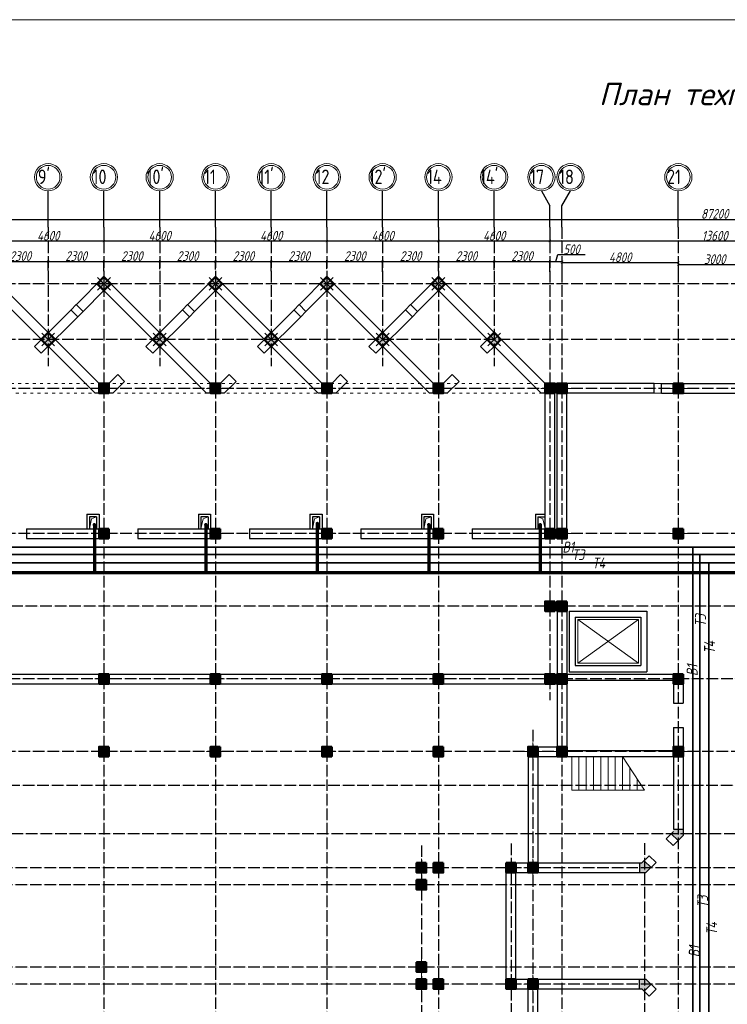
# Model space of a CAD drawing. Extents: x -4445 to 1909585, y 1860 to 289234.
# Tile 19 of 110: x 210365 to 239560, y 227954 to 268614. Entities that reach past the tile are written whole.
import ezdxf

# ---------------------------------------------------------------- set-up
doc = ezdxf.new("R2010")
doc.units = 0
doc.header["$LTSCALE"] = 0.5
doc.header["$MEASUREMENT"] = 0
doc.header["$PDMODE"] = 34
doc.header["$PDSIZE"] = 3
doc.linetypes.add('ACAD_ISO03W100', pattern=[30, 12, -18])
doc.linetypes.add('ACAD_ISO04W100', pattern=[30, 24, -3, 0, -3])
doc.layers.get('0').update_dxf_attribs({"linetype": 'CONTINUOUS', "lineweight": 18})
doc.layers.get('DEFPOINTS').update_dxf_attribs({"color": 2, "linetype": 'CONTINUOUS', "lineweight": 13})
doc.layers.add('kolonn', color=7, linetype='CONTINUOUS')
doc.layers.add('os', color=3, linetype='CONTINUOUS')
for name, color, linetype, lineweight in [('В1', 5, 'CONTINUOUS', 35), ('ВК', 7, 'CONTINUOUS', 25), ('К1', 24, 'бытовая канализация', 70), ('Т3', 1, 'CONTINUOUS', 35), ('Т4', 6, 'CONTINUOUS', 35)]:
    doc.layers.add(name, color=color, linetype=linetype, lineweight=lineweight)
doc.styles.get("Standard").update_dxf_attribs({"font": 'spds.shx', "oblique": 15})
doc.styles.add('style1', font='isocpeui.ttf', dxfattribs={"height": 80})
doc.linetypes.add('бытовая канализация', pattern='A,5,-0.5,["К1",Standard,S=0.7,R=0,X=0,Y=-0.35],-2', length=7.5)
doc.dimstyles.new('ISO-25', dxfattribs={"dimtxt": 400, "dimasz": 100, "dimexe": 50, "dimexo": 50, "dimgap": 20, "dimtad": 1, "dimdec": 0, "dimtxsty": 'Standard', "dimblk": 'ARCHTICK', "dimcen": 20, "dimclrd": 1, "dimclre": 1, "dimadec": 0, "dimazin": 0, "dimtfac": 1, "dimtdec": 0, "dimtmove": 0, "dimatfit": 3, "dimldrblk": 'ARCHTICK', "dimfxl": 1, "dimarcsym": 0})

# ---------------------------------------------------------------- blocks, each defined once
blk = doc.blocks.new('ghsdd')
at = {"ltscale": 50}
h = blk.add_hatch(color=256, dxfattribs=at)
h.paths.add_polyline_path([(0, 200), (-200, 200), (-200, 0), (0, 0)])
h.paths.add_polyline_path([(200, 0), (200, 200), (0, 200), (0, 0)])
h.paths.add_polyline_path([(0, 0), (-200, 0), (-200, -200), (0, -200)])
h.paths.add_polyline_path([(0, 0), (0, -200), (200, -200), (200, 0)])
at = {"lineweight": 0}
for p, q in [((0, -374), (0, 374)), ((-374, 0), (374, 0))]:
    blk.add_line(p, q, dxfattribs=at)
at = {"lineweight": 50, "ltscale": 50}
blk.add_lwpolyline([(200, 200), (200, -200), (-200, -200), (-200, 200), (200, 200)], dxfattribs=at)
blk = doc.blocks.new('_ArchTick')
at = {"color": 0, "linetype": 'ByBlock', "const_width": 0.15}
blk.add_lwpolyline([(-0.5, -0.5), (0.5, 0.5)], dxfattribs=at)
blk = doc.blocks.new('*D2949')
at = {"color": 1, "lineweight": -2, "transparency": 16777216}
for p, q in [((209240, 258309), (209240, 258684)), ((209240, 258634), (211540, 258634)), ((211540, 258255), (211540, 258684))]:
    blk.add_line(p, q, dxfattribs=at)
at = {"layer": 'DEFPOINTS', "color": 0, "transparency": 16777216}
for p in [(211540, 258634), (209240, 258259), (211540, 258205)]:
    blk.add_point(p, dxfattribs=at)
at = {"color": 1, "lineweight": -2, "transparency": 16777216, "xscale": 100, "yscale": 100, "zscale": 100, "rotation": 180}
blk.add_blockref('_ArchTick', (209240, 258634), dxfattribs=at)
at = {"color": 1, "lineweight": -2, "transparency": 16777216, "xscale": 100, "yscale": 100, "zscale": 100}
blk.add_blockref('_ArchTick', (211540, 258634), dxfattribs=at)
at = {"color": 0, "transparency": 16777216, "insert": (210390, 258854), "char_height": 400, "attachment_point": 5}
blk.add_mtext('2300', dxfattribs=at)
blk = doc.blocks.new('*D2950')
at = {"color": 1, "lineweight": -2, "transparency": 16777216}
for p, q in [((211540, 258255), (211540, 258684)), ((211540, 258634), (213840, 258634)), ((213840, 258224), (213840, 258684))]:
    blk.add_line(p, q, dxfattribs=at)
at = {"layer": 'DEFPOINTS', "color": 0, "transparency": 16777216}
for p in [(213840, 258634), (211540, 258205), (213840, 258174)]:
    blk.add_point(p, dxfattribs=at)
at = {"color": 1, "lineweight": -2, "transparency": 16777216, "xscale": 100, "yscale": 100, "zscale": 100, "rotation": 180}
blk.add_blockref('_ArchTick', (211540, 258634), dxfattribs=at)
at = {"color": 1, "lineweight": -2, "transparency": 16777216, "xscale": 100, "yscale": 100, "zscale": 100}
blk.add_blockref('_ArchTick', (213840, 258634), dxfattribs=at)
at = {"color": 0, "transparency": 16777216, "insert": (212690, 258854), "char_height": 400, "attachment_point": 5}
blk.add_mtext('2300', dxfattribs=at)
blk = doc.blocks.new('*D2951')
at = {"color": 1, "lineweight": -2, "transparency": 16777216}
for p, q in [((213840, 258224), (213840, 258684)), ((213840, 258634), (216140, 258634)), ((216140, 258314), (216140, 258684))]:
    blk.add_line(p, q, dxfattribs=at)
at = {"layer": 'DEFPOINTS', "color": 0, "transparency": 16777216}
for p in [(216140, 258634), (216140, 258264), (213840, 258174)]:
    blk.add_point(p, dxfattribs=at)
at = {"color": 1, "lineweight": -2, "transparency": 16777216, "xscale": 100, "yscale": 100, "zscale": 100, "rotation": 180}
blk.add_blockref('_ArchTick', (213840, 258634), dxfattribs=at)
at = {"color": 1, "lineweight": -2, "transparency": 16777216, "xscale": 100, "yscale": 100, "zscale": 100}
blk.add_blockref('_ArchTick', (216140, 258634), dxfattribs=at)
at = {"color": 0, "transparency": 16777216, "insert": (214990, 258854), "char_height": 400, "attachment_point": 5}
blk.add_mtext('2300', dxfattribs=at)
blk = doc.blocks.new('*D2952')
at = {"color": 1, "lineweight": -2, "transparency": 16777216}
for p, q in [((216140, 258314), (216140, 258684)), ((216140, 258634), (218440, 258634)), ((218440, 258301), (218440, 258684))]:
    blk.add_line(p, q, dxfattribs=at)
at = {"layer": 'DEFPOINTS', "color": 0, "transparency": 16777216}
for p in [(218440, 258634), (216140, 258264), (218440, 258251)]:
    blk.add_point(p, dxfattribs=at)
at = {"color": 1, "lineweight": -2, "transparency": 16777216, "xscale": 100, "yscale": 100, "zscale": 100, "rotation": 180}
blk.add_blockref('_ArchTick', (216140, 258634), dxfattribs=at)
at = {"color": 1, "lineweight": -2, "transparency": 16777216, "xscale": 100, "yscale": 100, "zscale": 100}
blk.add_blockref('_ArchTick', (218440, 258634), dxfattribs=at)
at = {"color": 0, "transparency": 16777216, "insert": (217290, 258854), "char_height": 400, "attachment_point": 5}
blk.add_mtext('2300', dxfattribs=at)
blk = doc.blocks.new('*D2953')
at = {"color": 1, "lineweight": -2, "transparency": 16777216}
for p, q in [((218440, 258301), (218440, 258684)), ((218440, 258634), (220740, 258634)), ((220740, 258223), (220740, 258684))]:
    blk.add_line(p, q, dxfattribs=at)
at = {"layer": 'DEFPOINTS', "color": 0, "transparency": 16777216}
for p in [(220740, 258634), (218440, 258251), (220740, 258173)]:
    blk.add_point(p, dxfattribs=at)
at = {"color": 1, "lineweight": -2, "transparency": 16777216, "xscale": 100, "yscale": 100, "zscale": 100, "rotation": 180}
blk.add_blockref('_ArchTick', (218440, 258634), dxfattribs=at)
at = {"color": 1, "lineweight": -2, "transparency": 16777216, "xscale": 100, "yscale": 100, "zscale": 100}
blk.add_blockref('_ArchTick', (220740, 258634), dxfattribs=at)
at = {"color": 0, "transparency": 16777216, "insert": (219590, 258854), "char_height": 400, "attachment_point": 5}
blk.add_mtext('2300', dxfattribs=at)
blk = doc.blocks.new('*D2954')
at = {"color": 1, "lineweight": -2, "transparency": 16777216}
for p, q in [((220740, 258223), (220740, 258684)), ((220740, 258634), (223040, 258634)), ((223040, 258324), (223040, 258684))]:
    blk.add_line(p, q, dxfattribs=at)
at = {"layer": 'DEFPOINTS', "color": 0, "transparency": 16777216}
for p in [(223040, 258634), (223040, 258274), (220740, 258173)]:
    blk.add_point(p, dxfattribs=at)
at = {"color": 1, "lineweight": -2, "transparency": 16777216, "xscale": 100, "yscale": 100, "zscale": 100, "rotation": 180}
blk.add_blockref('_ArchTick', (220740, 258634), dxfattribs=at)
at = {"color": 1, "lineweight": -2, "transparency": 16777216, "xscale": 100, "yscale": 100, "zscale": 100}
blk.add_blockref('_ArchTick', (223040, 258634), dxfattribs=at)
at = {"color": 0, "transparency": 16777216, "insert": (221890, 258854), "char_height": 400, "attachment_point": 5}
blk.add_mtext('2300', dxfattribs=at)
blk = doc.blocks.new('*D2955')
at = {"color": 1, "lineweight": -2, "transparency": 16777216}
for p, q in [((223040, 258324), (223040, 258684)), ((223040, 258634), (225340, 258634)), ((225340, 258197), (225340, 258684))]:
    blk.add_line(p, q, dxfattribs=at)
at = {"layer": 'DEFPOINTS', "color": 0, "transparency": 16777216}
for p in [(225340, 258634), (223040, 258274), (225340, 258147)]:
    blk.add_point(p, dxfattribs=at)
at = {"color": 1, "lineweight": -2, "transparency": 16777216, "xscale": 100, "yscale": 100, "zscale": 100, "rotation": 180}
blk.add_blockref('_ArchTick', (223040, 258634), dxfattribs=at)
at = {"color": 1, "lineweight": -2, "transparency": 16777216, "xscale": 100, "yscale": 100, "zscale": 100}
blk.add_blockref('_ArchTick', (225340, 258634), dxfattribs=at)
at = {"color": 0, "transparency": 16777216, "insert": (224190, 258854), "char_height": 400, "attachment_point": 5}
blk.add_mtext('2300', dxfattribs=at)
blk = doc.blocks.new('*D2956')
at = {"color": 1, "lineweight": -2, "transparency": 16777216}
for p, q in [((225340, 258197), (225340, 258684)), ((225340, 258634), (227640, 258634)), ((227640, 258223), (227640, 258684))]:
    blk.add_line(p, q, dxfattribs=at)
at = {"layer": 'DEFPOINTS', "color": 0, "transparency": 16777216}
for p in [(227640, 258634), (225340, 258147), (227640, 258173)]:
    blk.add_point(p, dxfattribs=at)
at = {"color": 1, "lineweight": -2, "transparency": 16777216, "xscale": 100, "yscale": 100, "zscale": 100, "rotation": 180}
blk.add_blockref('_ArchTick', (225340, 258634), dxfattribs=at)
at = {"color": 1, "lineweight": -2, "transparency": 16777216, "xscale": 100, "yscale": 100, "zscale": 100}
blk.add_blockref('_ArchTick', (227640, 258634), dxfattribs=at)
at = {"color": 0, "transparency": 16777216, "insert": (226490, 258854), "char_height": 400, "attachment_point": 5}
blk.add_mtext('2300', dxfattribs=at)
blk = doc.blocks.new('*D2957')
at = {"color": 1, "lineweight": -2, "transparency": 16777216}
for p, q in [((227640, 258223), (227640, 258684)), ((227640, 258634), (229940, 258634)), ((229940, 258286), (229940, 258684))]:
    blk.add_line(p, q, dxfattribs=at)
at = {"layer": 'DEFPOINTS', "color": 0, "transparency": 16777216}
for p in [(229940, 258634), (229940, 258236), (227640, 258173)]:
    blk.add_point(p, dxfattribs=at)
at = {"color": 1, "lineweight": -2, "transparency": 16777216, "xscale": 100, "yscale": 100, "zscale": 100, "rotation": 180}
blk.add_blockref('_ArchTick', (227640, 258634), dxfattribs=at)
at = {"color": 1, "lineweight": -2, "transparency": 16777216, "xscale": 100, "yscale": 100, "zscale": 100}
blk.add_blockref('_ArchTick', (229940, 258634), dxfattribs=at)
at = {"color": 0, "transparency": 16777216, "insert": (228790, 258854), "char_height": 400, "attachment_point": 5}
blk.add_mtext('2300', dxfattribs=at)
blk = doc.blocks.new('*D2958')
at = {"color": 1, "lineweight": -2, "transparency": 16777216}
for p, q in [((229940, 258286), (229940, 258684)), ((229940, 258634), (232240, 258634)), ((232240, 258198), (232240, 258684))]:
    blk.add_line(p, q, dxfattribs=at)
at = {"layer": 'DEFPOINTS', "color": 0, "transparency": 16777216}
for p in [(232240, 258634), (229940, 258236), (232240, 258148)]:
    blk.add_point(p, dxfattribs=at)
at = {"color": 1, "lineweight": -2, "transparency": 16777216, "xscale": 100, "yscale": 100, "zscale": 100, "rotation": 180}
blk.add_blockref('_ArchTick', (229940, 258634), dxfattribs=at)
at = {"color": 1, "lineweight": -2, "transparency": 16777216, "xscale": 100, "yscale": 100, "zscale": 100}
blk.add_blockref('_ArchTick', (232240, 258634), dxfattribs=at)
at = {"color": 0, "transparency": 16777216, "insert": (231090, 258854), "char_height": 400, "attachment_point": 5}
blk.add_mtext('2300', dxfattribs=at)
blk = doc.blocks.new('*D2959')
at = {"color": 1, "lineweight": -2, "transparency": 16777216}
for p, q in [((232240, 258198), (232240, 258684)), ((232240, 258634), (232740, 258634)), ((232490, 258634), (232574, 258914)), ((232574, 258914), (233689, 258914)), ((232740, 258248), (232740, 258684))]:
    blk.add_line(p, q, dxfattribs=at)
at = {"layer": 'DEFPOINTS', "color": 0, "transparency": 16777216}
for p in [(232740, 258634), (232740, 258198), (232240, 258148)]:
    blk.add_point(p, dxfattribs=at)
at = {"color": 1, "lineweight": -2, "transparency": 16777216, "xscale": 100, "yscale": 100, "zscale": 100, "rotation": 180}
blk.add_blockref('_ArchTick', (232240, 258634), dxfattribs=at)
at = {"color": 1, "lineweight": -2, "transparency": 16777216, "xscale": 100, "yscale": 100, "zscale": 100}
blk.add_blockref('_ArchTick', (232740, 258634), dxfattribs=at)
at = {"color": 0, "transparency": 16777216, "insert": (233132, 259134), "char_height": 400, "attachment_point": 5}
blk.add_mtext('500', dxfattribs=at)
blk = doc.blocks.new('*D2960')
at = {"color": 1, "lineweight": -2, "transparency": 16777216}
for p, q in [((232740, 258248), (232740, 258634)), ((237540, 258168), (237540, 258634)), ((232740, 258584), (237540, 258584))]:
    blk.add_line(p, q, dxfattribs=at)
at = {"layer": 'DEFPOINTS', "color": 0, "transparency": 16777216}
for p in [(232740, 258198), (237540, 258584), (237540, 258118)]:
    blk.add_point(p, dxfattribs=at)
at = {"color": 1, "lineweight": -2, "transparency": 16777216, "xscale": 100, "yscale": 100, "zscale": 100, "rotation": 180}
blk.add_blockref('_ArchTick', (232740, 258584), dxfattribs=at)
at = {"color": 1, "lineweight": -2, "transparency": 16777216, "xscale": 100, "yscale": 100, "zscale": 100}
blk.add_blockref('_ArchTick', (237540, 258584), dxfattribs=at)
at = {"color": 0, "transparency": 16777216, "insert": (235140, 258804), "char_height": 400, "attachment_point": 5}
blk.add_mtext('4800', dxfattribs=at)
blk = doc.blocks.new('*D2961')
at = {"color": 1, "lineweight": -2, "transparency": 16777216}
for p, q in [((237540, 258168), (237540, 258554)), ((237540, 258504), (240540, 258504)), ((240540, 258147), (240540, 258554))]:
    blk.add_line(p, q, dxfattribs=at)
at = {"layer": 'DEFPOINTS', "color": 0, "transparency": 16777216}
for p in [(240540, 258504), (237540, 258118), (240540, 258097)]:
    blk.add_point(p, dxfattribs=at)
at = {"color": 1, "lineweight": -2, "transparency": 16777216, "xscale": 100, "yscale": 100, "zscale": 100, "rotation": 180}
blk.add_blockref('_ArchTick', (237540, 258504), dxfattribs=at)
at = {"color": 1, "lineweight": -2, "transparency": 16777216, "xscale": 100, "yscale": 100, "zscale": 100}
blk.add_blockref('_ArchTick', (240540, 258504), dxfattribs=at)
at = {"color": 0, "transparency": 16777216, "insert": (239040, 258724), "char_height": 400, "attachment_point": 5}
blk.add_mtext('3000', dxfattribs=at)
blk = doc.blocks.new('*D2986')
at = {"color": 1, "lineweight": -2, "transparency": 16777216}
for p, q in [((232240, 259997), (232240, 259424)), ((245840, 259997), (245840, 259424)), ((245840, 259474), (232240, 259474))]:
    blk.add_line(p, q, dxfattribs=at)
at = {"layer": 'DEFPOINTS', "color": 0, "transparency": 16777216}
for p in [(232240, 260047), (245840, 260047), (232240, 259474)]:
    blk.add_point(p, dxfattribs=at)
at = {"color": 1, "lineweight": -2, "transparency": 16777216, "xscale": 100, "yscale": 100, "zscale": 100, "rotation": 180}
blk.add_blockref('_ArchTick', (232240, 259474), dxfattribs=at)
at = {"color": 1, "lineweight": -2, "transparency": 16777216, "xscale": 100, "yscale": 100, "zscale": 100}
blk.add_blockref('_ArchTick', (245840, 259474), dxfattribs=at)
at = {"color": 0, "transparency": 16777216, "insert": (239040, 259694), "char_height": 400, "attachment_point": 5}
blk.add_mtext('13600', dxfattribs=at)
blk = doc.blocks.new('*D2987')
at = {"color": 1, "lineweight": -2, "transparency": 16777216}
for p, q in [((227640, 259997), (227640, 259424)), ((232240, 259997), (232240, 259424)), ((232240, 259474), (227640, 259474))]:
    blk.add_line(p, q, dxfattribs=at)
at = {"layer": 'DEFPOINTS', "color": 0, "transparency": 16777216}
for p in [(227640, 260047), (232240, 260047), (227640, 259474)]:
    blk.add_point(p, dxfattribs=at)
at = {"color": 1, "lineweight": -2, "transparency": 16777216, "xscale": 100, "yscale": 100, "zscale": 100, "rotation": 180}
blk.add_blockref('_ArchTick', (227640, 259474), dxfattribs=at)
at = {"color": 1, "lineweight": -2, "transparency": 16777216, "xscale": 100, "yscale": 100, "zscale": 100}
blk.add_blockref('_ArchTick', (232240, 259474), dxfattribs=at)
at = {"color": 0, "transparency": 16777216, "insert": (229940, 259694), "char_height": 400, "attachment_point": 5}
blk.add_mtext('4600', dxfattribs=at)
blk = doc.blocks.new('*D2417')
at = {"color": 1, "lineweight": -2, "transparency": 16777216}
for p, q in [((223040, 259997), (223040, 259424)), ((227640, 259997), (227640, 259424)), ((227640, 259474), (223040, 259474))]:
    blk.add_line(p, q, dxfattribs=at)
at = {"layer": 'DEFPOINTS', "color": 0, "transparency": 16777216}
for p in [(223040, 260047), (227640, 260047), (223040, 259474)]:
    blk.add_point(p, dxfattribs=at)
at = {"color": 1, "lineweight": -2, "transparency": 16777216, "xscale": 100, "yscale": 100, "zscale": 100, "rotation": 180}
blk.add_blockref('_ArchTick', (223040, 259474), dxfattribs=at)
at = {"color": 1, "lineweight": -2, "transparency": 16777216, "xscale": 100, "yscale": 100, "zscale": 100}
blk.add_blockref('_ArchTick', (227640, 259474), dxfattribs=at)
at = {"color": 0, "transparency": 16777216, "insert": (225340, 259694), "char_height": 400, "attachment_point": 5}
blk.add_mtext('4600', dxfattribs=at)
blk = doc.blocks.new('*D2418')
at = {"color": 1, "lineweight": -2, "transparency": 16777216}
for p, q in [((218440, 259997), (218440, 259424)), ((223040, 259997), (223040, 259424)), ((223040, 259474), (218440, 259474))]:
    blk.add_line(p, q, dxfattribs=at)
at = {"layer": 'DEFPOINTS', "color": 0, "transparency": 16777216}
for p in [(218440, 260047), (223040, 260047), (218440, 259474)]:
    blk.add_point(p, dxfattribs=at)
at = {"color": 1, "lineweight": -2, "transparency": 16777216, "xscale": 100, "yscale": 100, "zscale": 100, "rotation": 180}
blk.add_blockref('_ArchTick', (218440, 259474), dxfattribs=at)
at = {"color": 1, "lineweight": -2, "transparency": 16777216, "xscale": 100, "yscale": 100, "zscale": 100}
blk.add_blockref('_ArchTick', (223040, 259474), dxfattribs=at)
at = {"color": 0, "transparency": 16777216, "insert": (220740, 259694), "char_height": 400, "attachment_point": 5}
blk.add_mtext('4600', dxfattribs=at)
blk = doc.blocks.new('*D2419')
at = {"color": 1, "lineweight": -2, "transparency": 16777216}
for p, q in [((213840, 259997), (213840, 259424)), ((218440, 259997), (218440, 259424)), ((218440, 259474), (213840, 259474))]:
    blk.add_line(p, q, dxfattribs=at)
at = {"layer": 'DEFPOINTS', "color": 0, "transparency": 16777216}
for p in [(213840, 260047), (218440, 260047), (213840, 259474)]:
    blk.add_point(p, dxfattribs=at)
at = {"color": 1, "lineweight": -2, "transparency": 16777216, "xscale": 100, "yscale": 100, "zscale": 100, "rotation": 180}
blk.add_blockref('_ArchTick', (213840, 259474), dxfattribs=at)
at = {"color": 1, "lineweight": -2, "transparency": 16777216, "xscale": 100, "yscale": 100, "zscale": 100}
blk.add_blockref('_ArchTick', (218440, 259474), dxfattribs=at)
at = {"color": 0, "transparency": 16777216, "insert": (216140, 259694), "char_height": 400, "attachment_point": 5}
blk.add_mtext('4600', dxfattribs=at)
blk = doc.blocks.new('*D2988')
at = {"color": 1, "lineweight": -2, "transparency": 16777216}
for p, q in [((209240, 259997), (209240, 259424)), ((213840, 259997), (213840, 259424)), ((213840, 259474), (209240, 259474))]:
    blk.add_line(p, q, dxfattribs=at)
at = {"layer": 'DEFPOINTS', "color": 0, "transparency": 16777216}
for p in [(209240, 260047), (213840, 260047), (209240, 259474)]:
    blk.add_point(p, dxfattribs=at)
at = {"color": 1, "lineweight": -2, "transparency": 16777216, "xscale": 100, "yscale": 100, "zscale": 100, "rotation": 180}
blk.add_blockref('_ArchTick', (209240, 259474), dxfattribs=at)
at = {"color": 1, "lineweight": -2, "transparency": 16777216, "xscale": 100, "yscale": 100, "zscale": 100}
blk.add_blockref('_ArchTick', (213840, 259474), dxfattribs=at)
at = {"color": 0, "transparency": 16777216, "insert": (211540, 259694), "char_height": 400, "attachment_point": 5}
blk.add_mtext('4600', dxfattribs=at)
blk = doc.blocks.new('*D2422')
at = {"color": 1, "lineweight": -2, "transparency": 16777216}
for p, q in [((195440, 260360), (282640, 260360)), ((195440, 260333), (195440, 260310)), ((282640, 260333), (282640, 260310))]:
    blk.add_line(p, q, dxfattribs=at)
at = {"layer": 'DEFPOINTS', "color": 0, "transparency": 16777216}
for p in [(195440, 260383), (282640, 260383), (282640, 260360)]:
    blk.add_point(p, dxfattribs=at)
at = {"color": 1, "lineweight": -2, "transparency": 16777216, "xscale": 100, "yscale": 100, "zscale": 100, "rotation": 180}
blk.add_blockref('_ArchTick', (195440, 260360), dxfattribs=at)
at = {"color": 1, "lineweight": -2, "transparency": 16777216, "xscale": 100, "yscale": 100, "zscale": 100}
blk.add_blockref('_ArchTick', (282640, 260360), dxfattribs=at)
at = {"color": 0, "transparency": 16777216, "insert": (239040, 260596), "char_height": 400, "attachment_point": 5}
blk.add_mtext('87200', dxfattribs=at)

msp = doc.modelspace()

# ---------------------------------------------------------------- hatches: boundary and pattern name
at = {"layer": 'kolonn'}
h = msp.add_hatch(color=256, dxfattribs=at)
h.paths.add_polyline_path([(237339.606, 235190.297), (237339.606, 235090.297), (237248.185, 234998.876), (237531.027, 234716.033), (237739.606, 234924.612), (237739.606, 235190.297)])
h.paths.add_polyline_path([(240548.185, 234716.033), (240831.027, 234998.876), (240739.606, 235090.297), (240739.606, 235190.297), (240339.606, 235190.297), (240339.606, 234924.612)])
h.paths.add_polyline_path([(242139.606, 233790.297), (242039.606, 233790.297), (241948.185, 233881.718), (241665.342, 233598.876), (241873.92, 233390.297), (242139.606, 233390.297)])
h.paths.add_polyline_path([(242139.606, 228990.297), (241873.92, 228990.297), (241665.342, 228781.718), (241948.185, 228498.876), (242039.606, 228590.297), (242139.606, 228590.297)])
h.paths.add_polyline_path([(240739.606, 227190.297), (240739.606, 227290.297), (240831.027, 227381.718), (240548.185, 227664.561), (240339.606, 227455.983), (240339.606, 227190.297)])
h.paths.add_polyline_path([(237248.185, 227381.718), (237339.606, 227290.297), (237339.606, 227190.297), (237739.606, 227190.297), (237739.606, 227455.983), (237531.027, 227664.561)])
h.paths.add_polyline_path([(235939.606, 228590.297), (236039.606, 228590.297), (236131.027, 228498.876), (236413.87, 228781.718), (236205.291, 228990.297), (235939.606, 228990.297)])
h.paths.add_polyline_path([(236131.027, 233881.718), (236039.606, 233790.297), (235939.606, 233790.297), (235939.606, 233390.297), (236205.291, 233390.297), (236413.87, 233598.876)])

# ---------------------------------------------------------------- linework, layer by layer
at = {"lineweight": 30}
for p, q in [((213639.606, 253590.297), (209239.606, 257990.297)), ((212694.273, 256844.964), (213839.606, 257990.297)), ((218239.606, 253590.297), (213839.606, 257990.297)), ((217294.273, 256844.964), (218439.606, 257990.297)), ((222839.606, 253590.297), (218439.606, 257990.297)), ((221894.273, 256844.964), (223039.606, 257990.297)), ((227439.606, 253590.297), (223039.606, 257990.297)), ((226494.273, 256844.964), (227639.606, 257990.297)), ((232039.606, 253590.297), (227639.606, 257990.297)), ((213473.92, 253190.297), (209239.606, 257424.612)), ((212977.115, 256562.121), (213839.606, 257424.612)), ((218073.92, 253190.297), (213839.606, 257424.612)), ((217577.115, 256562.121), (218439.606, 257424.612)), ((222673.92, 253190.297), (218439.606, 257424.612)), ((222177.115, 256562.121), (223039.606, 257424.612)), ((227273.92, 253190.297), (223039.606, 257424.612)), ((226777.115, 256562.121), (227639.606, 257424.612)), ((231873.92, 253190.297), (227639.606, 257424.612)), ((210973.92, 255124.612), (212482.141, 256632.832)), ((212764.983, 256349.989), (212480.141, 256634.832)), ((212977.115, 256562.121), (212692.273, 256846.964)), ((215573.92, 255124.612), (217082.141, 256632.832)), ((217364.983, 256349.989), (217080.141, 256634.832)), ((217577.115, 256562.121), (217292.273, 256846.964)), ((220173.92, 255124.612), (221682.141, 256632.832)), ((221964.983, 256349.989), (221680.141, 256634.832)), ((222177.115, 256562.121), (221892.273, 256846.964)), ((224773.92, 255124.612), (226282.141, 256632.832)), ((226564.983, 256349.989), (226280.141, 256634.832)), ((226777.115, 256562.121), (226492.273, 256846.964)), ((211256.763, 254841.769), (212764.983, 256349.989)), ((215856.763, 254841.769), (217364.983, 256349.989)), ((220456.763, 254841.769), (221964.983, 256349.989)), ((225056.763, 254841.769), (226564.983, 256349.989)), ((229373.92, 255124.612), (229939.606, 255690.297)), ((211256.763, 254841.769), (210973.92, 255124.612)), ((215856.763, 254841.769), (215573.92, 255124.612)), ((220456.763, 254841.769), (220173.92, 255124.612)), ((225056.763, 254841.769), (224773.92, 255124.612)), ((229656.763, 254841.769), (229373.92, 255124.612)), ((229656.763, 254841.769), (229939.606, 255124.612)), ((214039.606, 253590.297), (214407.194, 253957.885)), ((214690.037, 253675.043), (214407.194, 253957.885)), ((218639.606, 253590.297), (219007.194, 253957.885)), ((219290.037, 253675.043), (219007.194, 253957.885)), ((223239.606, 253590.297), (223607.194, 253957.885)), ((223890.037, 253675.043), (223607.194, 253957.885)), ((227839.606, 253590.297), (228207.194, 253957.885)), ((228490.037, 253675.043), (228207.194, 253957.885)), ((214039.606, 253590.297), (213639.606, 253590.297)), ((214205.291, 253190.297), (214690.037, 253675.043)), ((218639.606, 253590.297), (218239.606, 253590.297)), ((218805.291, 253190.297), (219290.037, 253675.043)), ((223239.606, 253590.297), (222839.606, 253590.297)), ((223405.291, 253190.297), (223890.037, 253675.043)), ((227839.606, 253590.297), (227439.606, 253590.297)), ((228005.291, 253190.297), (228490.037, 253675.043)), ((236539.606, 253590.297), (232039.606, 253590.297)), ((232439.606, 247190.297), (232439.606, 253590.297)), ((232539.606, 247190.297), (232539.606, 253590.297)), ((236539.606, 253190.297), (236539.606, 253590.297)), ((236839.606, 253590.297), (241239.606, 253590.297)), ((236839.606, 253190.297), (236839.606, 253590.297)), ((214205.291, 253190.297), (213473.92, 253190.297)), ((218805.291, 253190.297), (218073.92, 253190.297)), ((223405.291, 253190.297), (222673.92, 253190.297)), ((228005.291, 253190.297), (227273.92, 253190.297)), ((232189.606, 253190.297), (231873.92, 253190.297)), ((232039.606, 247590.297), (232039.606, 253190.297)), ((232939.606, 247190.297), (232939.606, 253190.297)), ((236539.606, 253190.297), (232939.606, 253190.297)), ((236839.606, 253190.297), (241239.606, 253190.297)), ((213139.606, 248190.297), (213639.606, 248190.297)), ((213139.606, 248190.297), (213139.606, 247590.297)), ((213539.606, 248090.297), (213239.606, 248090.297)), ((213239.606, 248090.297), (213239.606, 247590.297)), ((213539.606, 248090.297), (213539.606, 247590.297)), ((213639.606, 248190.297), (213639.606, 247590.297)), ((217739.606, 248190.297), (218239.606, 248190.297)), ((217739.606, 248190.297), (217739.606, 247590.297)), ((218139.606, 248090.297), (217839.606, 248090.297)), ((217839.606, 248090.297), (217839.606, 247590.297)), ((218139.606, 248090.297), (218139.606, 247590.297)), ((218239.606, 248190.297), (218239.606, 247590.297)), ((222339.606, 248190.297), (222839.606, 248190.297)), ((222339.606, 248190.297), (222339.606, 247590.297)), ((222739.606, 248090.297), (222439.606, 248090.297)), ((222439.606, 248090.297), (222439.606, 247590.297)), ((222739.606, 248090.297), (222739.606, 247590.297)), ((222839.606, 248190.297), (222839.606, 247590.297)), ((226939.606, 248190.297), (227439.606, 248190.297)), ((226939.606, 248190.297), (226939.606, 247590.297)), ((227339.606, 248090.297), (227039.606, 248090.297)), ((227039.606, 248090.297), (227039.606, 247590.297)), ((227339.606, 248090.297), (227339.606, 247590.297)), ((227439.606, 248190.297), (227439.606, 247590.297)), ((231639.606, 248190.297), (231639.606, 247590.297)), ((231639.606, 248190.297), (232039.606, 248190.297)), ((231739.606, 248090.297), (231739.606, 247590.297)), ((231739.606, 248090.297), (232039.606, 248090.297)), ((210639.606, 247590.297), (210639.606, 247190.297)), ((210639.606, 247590.297), (214039.606, 247590.297)), ((214039.606, 247590.297), (214039.606, 247190.297)), ((215239.606, 247590.297), (218639.606, 247590.297)), ((215239.606, 247590.297), (215239.606, 247190.297)), ((218639.606, 247590.297), (218639.606, 247190.297)), ((219839.606, 247590.297), (223239.606, 247590.297)), ((219839.606, 247590.297), (219839.606, 247190.297)), ((223239.606, 247590.297), (223239.606, 247190.297)), ((224439.606, 247590.297), (227839.606, 247590.297)), ((224439.606, 247590.297), (224439.606, 247190.297)), ((227839.606, 247590.297), (227839.606, 247190.297)), ((229039.606, 247590.297), (229039.606, 247190.297)), ((229039.606, 247590.297), (232039.606, 247590.297)), ((210639.606, 247190.297), (214039.606, 247190.297)), ((215239.606, 247190.297), (218639.606, 247190.297)), ((219839.606, 247190.297), (223239.606, 247190.297)), ((224439.606, 247190.297), (227839.606, 247190.297)), ((229039.606, 247190.297), (232439.606, 247190.297)), ((232539.606, 247190.297), (232939.606, 247190.297)), ((232539.606, 244590.297), (232939.606, 244590.297)), ((232939.606, 244590.297), (232939.606, 241590.297)), ((232539.606, 244190.297), (232539.606, 238590.297)), ((233039.606, 244190.297), (233039.606, 241690.297)), ((233039.606, 244190.297), (236239.606, 244190.297)), ((236239.606, 244190.297), (236239.606, 241690.297)), ((233289.606, 243940.297), (233289.606, 241940.297)), ((233289.606, 243940.297), (235989.606, 243940.297)), ((235989.606, 243940.297), (235989.606, 241940.297)), ((233289.606, 241940.297), (235989.606, 241940.297)), ((202939.606, 241590.297), (232539.606, 241590.297)), ((232439.606, 241590.297), (232439.606, 241190.297)), ((232939.606, 241590.297), (237739.606, 241590.297)), ((233039.606, 241690.297), (236239.606, 241690.297)), ((237739.606, 241590.297), (237739.606, 240390.297)), ((202939.606, 241190.297), (232539.606, 241190.297)), ((232939.606, 241340.297), (237339.606, 241340.297)), ((232939.606, 241190.297), (232939.606, 238440.297)), ((237339.606, 241340.297), (237339.606, 240390.297)), ((237339.606, 240390.297), (237739.606, 240390.297)), ((237339.606, 239390.297), (237739.606, 239390.297)), ((237339.606, 239390.297), (237339.606, 235190.297)), ((237739.606, 239390.297), (237739.606, 234924.612)), ((231339.606, 238590.297), (231339.606, 233790.297)), ((231339.606, 238590.297), (232539.606, 238590.297)), ((232939.606, 238440.297), (237339.606, 238440.297)), ((231739.606, 238190.297), (231739.606, 233390.297)), ((231739.606, 238190.297), (237339.606, 238190.297)), ((237043.159, 234793.85), (237339.606, 235090.297)), ((237339.606, 235190.297), (237739.606, 235190.297)), ((237043.159, 234793.85), (237326.002, 234511.008)), ((237248.185, 234998.876), (237531.027, 234716.033)), ((237326.002, 234511.008), (237739.606, 234924.612)), ((236039.606, 233790.297), (236336.052, 234086.744)), ((236131.027, 233881.718), (236413.87, 233598.876)), ((236205.291, 233390.297), (236618.895, 233803.901)), ((236336.052, 234086.744), (236618.895, 233803.901)), ((230439.606, 233790.297), (235939.606, 233790.297)), ((230439.606, 228590.297), (230439.606, 233790.297)), ((235939.606, 233790.297), (236039.606, 233790.297)), ((235939.606, 233790.297), (235939.606, 233390.297)), ((230839.606, 233390.297), (236205.291, 233390.297)), ((230839.606, 228990.297), (230839.606, 233390.297)), ((230839.606, 228990.297), (236205.291, 228990.297)), ((235939.606, 228590.297), (235939.606, 228990.297)), ((236205.291, 228990.297), (236618.895, 228576.693)), ((230439.606, 228590.297), (231339.606, 228590.297)), ((231339.606, 223790.297), (231339.606, 228590.297)), ((231739.606, 224190.297), (231739.606, 228590.297)), ((231739.606, 228590.297), (236039.606, 228590.297)), ((236039.606, 228590.297), (236336.052, 228293.85)), ((236131.027, 228498.876), (236413.87, 228781.718)), ((236336.052, 228293.85), (236618.895, 228576.693))]:
    msp.add_line(p, q, dxfattribs=at)
for p, q in [((212482.141, 256632.832), (212692.273, 256846.964)), ((217082.141, 256632.832), (217292.273, 256846.964)), ((221682.141, 256632.832), (221892.273, 256846.964)), ((226282.141, 256632.832), (226492.273, 256846.964)), ((212977.115, 256562.121), (212764.983, 256349.989)), ((217577.115, 256562.121), (217364.983, 256349.989)), ((222177.115, 256562.121), (221964.983, 256349.989)), ((226777.115, 256562.121), (226564.983, 256349.989)), ((236839.606, 253590.297), (236539.606, 253590.297)), ((236539.606, 253190.297), (236839.606, 253190.297)), ((235889.606, 243840.297), (233389.606, 242040.297)), ((233389.606, 243840.297), (235889.606, 242040.297)), ((233139.606, 236790.297), (233139.606, 238190.297)), ((233439.606, 236790.297), (233439.606, 238190.297)), ((233739.606, 236790.297), (233739.606, 238190.297)), ((234039.606, 236790.297), (234039.606, 238190.297)), ((234339.606, 236790.297), (234339.606, 238190.297)), ((234639.606, 236790.297), (234639.606, 238190.297)), ((234939.606, 236790.297), (234939.606, 238190.297)), ((235239.606, 236790.297), (235239.606, 238190.297)), ((236139.606, 236790.297), (235239.606, 238190.297)), ((235539.606, 236790.297), (235539.606, 237723.63)), ((235839.606, 236790.297), (235839.606, 237256.964)), ((233139.606, 236790.297), (236139.606, 236790.297))]:
    msp.add_line(p, q)
at = {"color": 6, "linetype": 'ACAD_ISO03W100', "ltscale": 20}
for p, q in [((196205.291, 253590.297), (231873.92, 253590.297)), ((195805.291, 253190.297), (231873.92, 253190.297))]:
    msp.add_line(p, q, dxfattribs=at)
for points in [[(182369.6, 187014.276), (182369.6, 268614.276), (295969.6, 268614.276), (295969.6, 187014.276)], [(233389.606, 243840.297), (235889.606, 243840.297), (235889.606, 242040.297), (233389.606, 242040.297)]]:
    msp.add_lwpolyline(points, close=True)
at = {"lineweight": 30}
for points in [[(214122.449, 257707.454), (213839.606, 257990.297), (213556.763, 257707.454), (213839.606, 257424.612)], [(218722.449, 257707.454), (218439.606, 257990.297), (218156.763, 257707.454), (218439.606, 257424.612)], [(223322.449, 257707.454), (223039.606, 257990.297), (222756.763, 257707.454), (223039.606, 257424.612)], [(227922.449, 257707.454), (227639.606, 257990.297), (227356.763, 257707.454), (227639.606, 257424.612)], [(232439.606, 244190.297), (232039.606, 244190.297), (232039.606, 244590.297), (232439.606, 244590.297)], [(232939.606, 244190.297), (232539.606, 244190.297), (232539.606, 244590.297), (232939.606, 244590.297)], [(214039.606, 238190.297), (213639.606, 238190.297), (213639.606, 238590.297), (214039.606, 238590.297)], [(218639.606, 238190.297), (218239.606, 238190.297), (218239.606, 238590.297), (218639.606, 238590.297)], [(223239.606, 238190.297), (222839.606, 238190.297), (222839.606, 238590.297), (223239.606, 238590.297)], [(227839.606, 238190.297), (227439.606, 238190.297), (227439.606, 238590.297), (227839.606, 238590.297)], [(227139.606, 233390.297), (226739.606, 233390.297), (226739.606, 233790.297), (227139.606, 233790.297)], [(227839.606, 233390.297), (227439.606, 233390.297), (227439.606, 233790.297), (227839.606, 233790.297)], [(227139.606, 232690.297), (226739.606, 232690.297), (226739.606, 233090.297), (227139.606, 233090.297)], [(227139.606, 229690.297), (226739.606, 229690.297), (226739.606, 229290.297), (227139.606, 229290.297)], [(227139.606, 228990.297), (226739.606, 228990.297), (226739.606, 228590.297), (227139.606, 228590.297)], [(227839.606, 228990.297), (227439.606, 228990.297), (227439.606, 228590.297), (227839.606, 228590.297)]]:
    msp.add_lwpolyline(points, close=True, dxfattribs=at)
for points in [[(213239.606, 247590.297), (213327.778, 248002.076), (213539.606, 248090.297)], [(217839.606, 247590.297), (217927.778, 248002.076), (218139.606, 248090.297)], [(222439.606, 247590.297), (222527.778, 248002.076), (222739.606, 248090.297)], [(227039.606, 247590.297), (227127.778, 248002.076), (227339.606, 248090.297)], [(232039.606, 247590.297), (231951.434, 248002.076), (231739.606, 248090.297)]]:
    msp.add_lwpolyline(points)
at = {"layer": 'os', "color": 0}
for p, q in [((211539.606, 260046.548), (211539.606, 261546.548)), ((213839.606, 260046.548), (213839.606, 261546.548)), ((216139.606, 260046.548), (216139.606, 261546.548)), ((218439.606, 260046.548), (218439.606, 261546.548)), ((220739.606, 260046.548), (220739.606, 261546.548)), ((223039.606, 260046.548), (223039.606, 261546.548)), ((225339.606, 260046.548), (225339.606, 261546.548)), ((227639.606, 260046.548), (227639.606, 261546.548)), ((229939.606, 260046.548), (229939.606, 261546.548)), ((237539.606, 260046.548), (237539.606, 261546.548)), ((232239.606, 260046.548), (232239.606, 260923.083)), ((232239.606, 260046.548), (232239.606, 260923.083)), ((232739.606, 260046.548), (232739.606, 260923.083)), ((232739.606, 260046.548), (232739.606, 260923.083))]:
    msp.add_line(p, q, dxfattribs=at)
at = {"layer": 'os', "color": 3, "linetype": 'ACAD_ISO04W100', "ltscale": 40}
for p, q in [((211539.606, 260046.548), (211539.606, 254302.18)), ((213839.606, 260046.548), (213839.606, 198822.831)), ((216139.606, 260046.548), (216139.606, 254302.18)), ((218439.606, 260046.548), (218439.606, 198822.831)), ((220739.606, 260046.548), (220739.606, 254302.18)), ((223039.606, 260046.548), (223039.606, 198822.831)), ((225339.606, 260046.548), (225339.606, 254302.18)), ((227639.606, 260046.548), (227639.606, 198822.831)), ((229939.606, 260046.548), (229939.606, 254302.18)), ((232239.606, 260046.548), (232239.606, 240519.124)), ((232739.606, 260046.548), (232739.606, 198822.831)), ((237539.606, 260046.548), (237539.606, 194362.868)), ((284604.945, 257705.297), (193189.683, 257705.297)), ((284604.945, 255405.297), (193189.683, 255405.297)), ((284604.945, 253390.297), (193189.683, 253390.297)), ((284604.945, 247390.297), (193189.683, 247390.297)), ((256097.396, 244390.297), (193189.683, 244390.297)), ((275788.071, 241390.297), (193189.683, 241390.297)), ((231539.606, 239287.551), (231539.606, 198822.831)), ((284604.945, 238390.297), (193189.683, 238390.297)), ((279380.814, 236990.297), (193189.683, 236990.297)), ((241708.098, 234990.297), (193189.683, 234990.297)), ((226939.606, 234517.748), (226939.606, 198822.831)), ((230639.606, 234596.207), (230639.606, 198822.831)), ((236139.606, 234605.591), (236139.606, 194362.868)), ((255677.784, 233590.297), (193189.683, 233590.297)), ((255677.784, 232890.297), (193189.683, 232890.297)), ((255677.784, 229490.297), (193189.683, 229490.297)), ((255677.784, 228790.297), (193189.683, 228790.297))]:
    msp.add_line(p, q, dxfattribs=at)
at = {"layer": 'os', "color": 0}
for points in [[(231889.606, 261546.548), (232239.606, 260923.083)], [(232739.606, 260923.083), (233089.606, 261546.548)]]:
    msp.add_lwpolyline(points, dxfattribs=at)
at = {"layer": 'os', "color": 0, "lineweight": 0}
for centre, radius in [((211539.606, 262109.048), 562.5), ((213839.606, 262109.048), 562.5), ((216139.606, 262109.048), 562.5), ((218439.606, 262109.048), 562.5), ((220739.606, 262109.048), 562.5), ((223039.606, 262109.048), 562.5), ((225339.606, 262109.048), 562.5), ((227639.606, 262109.048), 562.5), ((229939.606, 262109.048), 562.5), ((231889.606, 262109.048), 562.5), ((233089.606, 262109.048), 562.5), ((237539.606, 262109.048), 562.5), ((211539.606, 262109.048), 487.5), ((213839.606, 262109.048), 487.5), ((216139.606, 262109.048), 487.5), ((218439.606, 262109.048), 487.5), ((220739.606, 262109.048), 487.5), ((223039.606, 262109.048), 487.5), ((225339.606, 262109.048), 487.5), ((227639.606, 262109.048), 487.5), ((229939.606, 262109.048), 487.5), ((231889.606, 262109.048), 487.5), ((233089.606, 262109.048), 487.5), ((237539.606, 262109.048), 487.5)]:
    msp.add_circle(centre, radius, dxfattribs=at)
at = {"layer": 'В1'}
for p, q in [((276825.175, 246825.897), (196185.247, 246825.897)), ((238136.435, 210558.182), (238136.435, 246836.633))]:
    msp.add_line(p, q, dxfattribs=at)
at = {"layer": 'ВК', "color": 34, "ltscale": 30, "const_width": 69.97}
for points in [[(213406.065, 247755.265, 1), (213482.118, 247755.703, 1)], [(218006.065, 247755.265, 1), (218082.118, 247755.703, 1)], [(222606.065, 247805.265, 1), (222682.118, 247805.703, 1)], [(227206.065, 247755.265, 1), (227282.118, 247755.703, 1)], [(231806.065, 247755.265, 1), (231882.118, 247755.703, 1)]]:
    msp.add_lwpolyline(points, format="xyb", close=True, dxfattribs=at)
at = {"layer": 'К1', "ltscale": 750}
for points in [[(213444.091, 247755.484), (213444.091, 245748.069)], [(218044.091, 247755.484), (218044.091, 245748.069)], [(222644.091, 247805.484), (222644.091, 245798.069)], [(227244.091, 247755.484), (227244.091, 245748.069)], [(231844.091, 247755.484), (231844.091, 245748.069)], [(190059.556, 246005.844), (195239.606, 245785.894), (277644.091, 245785.894)]]:
    msp.add_lwpolyline(points, dxfattribs=at)
at = {"layer": 'Т3'}
for p, q in [((276714.206, 246522.738), (196782.341, 246522.738)), ((238430.957, 211260.962), (238430.957, 246533.474))]:
    msp.add_line(p, q, dxfattribs=at)
at = {"layer": 'Т4'}
for p, q in [((276705.356, 246185.894), (197432.511, 246185.894)), ((238803.119, 210902.401), (238803.119, 246196.63))]:
    msp.add_line(p, q, dxfattribs=at)

# ---------------------------------------------------------------- block references
at = {"layer": 'kolonn', "xscale": -1, "rotation": 315}
for p in [(213839.606, 257707.454), (218439.606, 257707.454), (223039.606, 257707.454), (227639.606, 257707.454)]:
    msp.add_blockref('ghsdd', p, dxfattribs=at)
at = {"layer": 'kolonn', "rotation": 45.00000000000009}
for p in [(211539.606, 255407.454), (216139.606, 255407.454), (220739.606, 255407.454), (225339.606, 255407.454), (229939.606, 255407.454)]:
    msp.add_blockref('ghsdd', p, dxfattribs=at)
at = {"layer": 'kolonn'}
for p in [(213839.606, 253390.297), (218439.606, 253390.297), (223039.606, 253390.297), (227639.606, 253390.297), (232239.606, 253390.297), (232739.606, 253390.297), (237539.606, 253390.297), (213839.606, 247390.297), (218439.606, 247390.297), (223039.606, 247390.297), (227639.606, 247390.297), (232239.606, 247390.297), (232739.606, 247390.297), (237539.606, 247390.297), (232239.606, 244390.297), (232739.606, 244390.297), (213839.606, 241390.297), (218439.606, 241390.297), (223039.606, 241390.297), (227639.606, 241390.297), (232239.606, 241390.297), (232739.606, 241390.297), (237539.606, 241390.297), (213839.606, 238390.297), (218439.606, 238390.297), (223039.606, 238390.297), (227639.606, 238390.297), (231539.606, 238390.297), (232739.606, 238390.297), (237539.606, 238390.297), (226939.606, 233590.297), (227639.606, 233590.297), (230639.606, 233590.297), (231539.606, 233590.297), (226939.606, 232890.297), (226939.606, 229490.297), (226939.606, 228790.297), (227639.606, 228790.297), (230639.606, 228790.297), (231539.606, 228790.297)]:
    msp.add_blockref('ghsdd', p, dxfattribs=at)

# ---------------------------------------------------------------- texts
at = {"style": 'style1'}
msp.add_text('План техподполье', height=925.6373, dxfattribs=at).set_placement((234261.732, 265082.258))
at = {"ltscale": 50}
for s, p in [("9'", (211114.209, 261825.39)), ('10', (213372.898, 261825.39)), ("10'", (215600.378, 261825.39)), ('11', (217972.898, 261825.39)), ("11'", (220216.358, 261825.39)), ('12', (222572.898, 261825.39)), ("12'", (224762.005, 261825.39)), ('14', (227172.898, 261825.39)), ("14'", (229360.061, 261825.39)), ('17', (231422.898, 261825.39)), ('18', (232622.898, 261825.39)), ('21', (237072.898, 261825.39))]:
    msp.add_text(s, height=600, dxfattribs=at).set_placement(p)
at = {"style": 'style1', "width": 0.8}
for s, p in [('В1', (232758.756, 246610.469)), ('Т3', (233157.996, 246295.735)), ('Т4', (233996.627, 245954.288))]:
    msp.add_text(s, height=449.2125, dxfattribs=at).set_placement(p)
for s, p in [('Т3', (238680.787, 243557.082)), ('Т4', (239055.251, 242436.689)), ('В1', (238335.281, 241511.08)), ('Т3', (238767.698, 231943.934)), ('Т4', (239142.162, 230823.541)), ('В1', (238422.191, 229897.932))]:
    msp.add_text(s, height=449.2125, rotation=90, dxfattribs=at).set_placement(p)

# ---------------------------------------------------------------- dimensions: what is measured, and where the dimension line sits
dim = msp.add_linear_dim(base=(282639.606, 260360.394), p1=(195439.606, 260383.178), p2=(282639.606, 260383.178), dimstyle='ISO-25')
dim.commit()
dim.dimension.update_dxf_attribs({"geometry": '*D2422', "text_midpoint": (239039.606, 260595.886)})
for base, p1, p2, picture, middle in [((209239.606, 259474.047), (213839.606, 260046.548), (209239.606, 260046.548), '*D2988', (211539.606, 259694.047)), ((213839.606, 259474.047), (218439.606, 260046.548), (213839.606, 260046.548), '*D2419', (216139.606, 259694.047)), ((218439.606, 259474.047), (223039.606, 260046.548), (218439.606, 260046.548), '*D2418', (220739.606, 259694.047)), ((223039.606, 259474.047), (227639.606, 260046.548), (223039.606, 260046.548), '*D2417', (225339.606, 259694.047)), ((227639.606, 259474.047), (232239.606, 260046.548), (227639.606, 260046.548), '*D2987', (229939.606, 259694.047)), ((232239.606, 259474.047), (245839.606, 260046.548), (232239.606, 260046.548), '*D2986', (239039.606, 259694.047)), ((211539.606, 258634.488), (209239.606, 258258.666), (211539.606, 258204.812), '*D2949', (210389.606, 258854.488)), ((213839.606, 258634.488), (211539.606, 258204.812), (213839.606, 258173.954), '*D2950', (212689.606, 258854.488)), ((216139.606, 258634.488), (213839.606, 258173.954), (216139.606, 258264.439), '*D2951', (214989.606, 258854.488)), ((218439.606, 258634.488), (216139.606, 258264.439), (218439.606, 258251.262), '*D2952', (217289.606, 258854.488)), ((220739.606, 258634.488), (218439.606, 258251.262), (220739.606, 258172.555), '*D2953', (219589.606, 258854.488)), ((223039.606, 258634.488), (220739.606, 258172.555), (223039.606, 258274.128), '*D2954', (221889.606, 258854.488)), ((225339.606, 258634.488), (223039.606, 258274.128), (225339.606, 258147.162), '*D2955', (224189.606, 258854.488)), ((227639.606, 258634.488), (225339.606, 258147.162), (227639.606, 258172.555), '*D2956', (226489.606, 258854.488)), ((229939.606, 258634.488), (227639.606, 258172.555), (229939.606, 258236.479), '*D2957', (228789.606, 258854.488)), ((232239.606, 258634.488), (229939.606, 258236.479), (232239.606, 258147.603), '*D2958', (231089.606, 258854.488)), ((232739.606, 258634.488), (232239.606, 258147.603), (232739.606, 258198.39), '*D2959', (232593.606, 259134.488)), ((237539.606, 258583.722), (232739.606, 258198.39), (237539.606, 258118.221), '*D2960', (235139.606, 258803.722)), ((240539.606, 258503.553), (237539.606, 258118.221), (240539.606, 258096.824), '*D2961', (239039.606, 258723.553))]:
    dim = msp.add_linear_dim(base=base, p1=p1, p2=p2, dimstyle='ISO-25', override={"dimtmove": 1})
    dim.commit()
    dim.dimension.update_dxf_attribs({"geometry": picture, "text_midpoint": middle})

doc.saveas('drawing.dxf')
